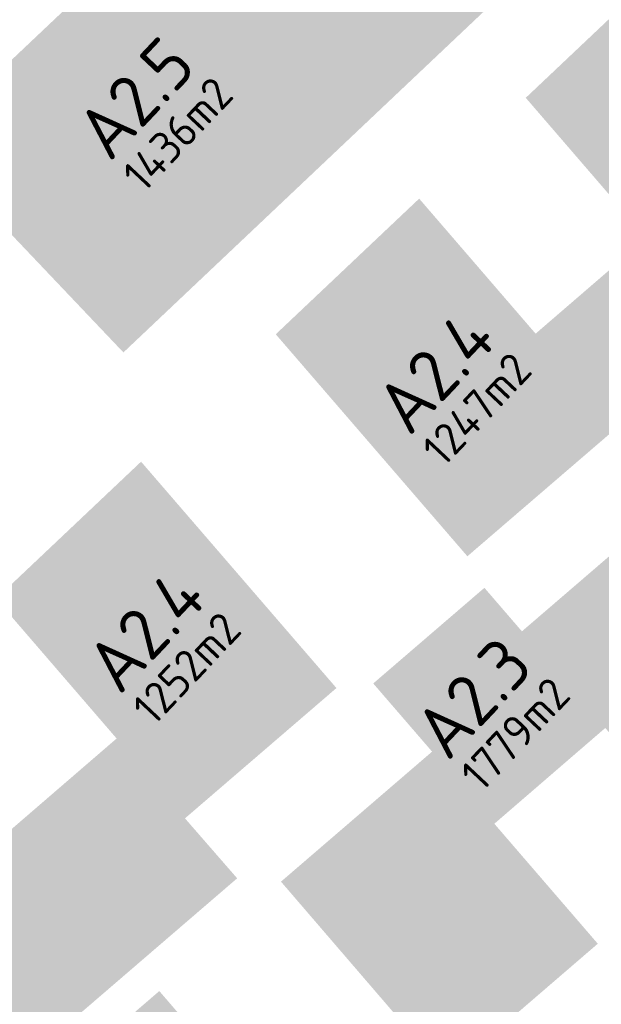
# Model space of a CAD drawing. Header units: metres. Extents: x 103182 to 107392, y 427230 to 428724.
# Tile 7 of 42: x 104302 to 104369, y 428072 to 428185. Entities that reach past the tile are written whole.
import ezdxf

# ---------------------------------------------------------------- set-up
doc = ezdxf.new("R2010")
doc.units = ezdxf.units.M
for name, color, linetype, lineweight in [('_BPD_uitgifte hatch noord', 50, 'Continuous', 0), ('_VOLKER WESSELS_uitgifte hatch noord', 61, 'Continuous', 0), ('N-GV-GW-TALUD_TEEN-G', 90, 'Continuous', 35), ('N-WE-GW-TALUD_KRUIN-G', 90, 'Continuous', 35)]:
    doc.layers.add(name, color=color, linetype=linetype, lineweight=lineweight)
doc.layers.add('_TRIVIRE_uitgfite hatch noord', color=7, linetype='Continuous', lineweight=0, true_color=0xe3bb5f)
for name, color, linetype, transparency in [('Uigifte VolkerWessels A2.4 noord', 7, 'Continuous', 0.5), ('Uitgifte BPD A2.3 noord', 7, 'Continuous', 0.5), ('Uitgifte BPD opp noord', 7, 'Continuous', 0.5), ('Uitgifte Trivire 2.5 noord', 7, 'Continuous', 0.5), ('Uitgifte Trivire opp noord', 7, 'Continuous', 0.5), ('Uitgifte VolkerWessels opp noord', 7, 'Continuous', 0.5)]:
    doc.layers.add(name, color=color, linetype=linetype, transparency=transparency)
doc.styles.add('NLCS-ISO-M500-T25', font='NLCS-ISO.ttf', dxfattribs={"height": 1.25})

# ---------------------------------------------------------------- blocks, each defined once
blk = doc.blocks.new('talud')
at = {"layer": 'N-GV-GW-TALUD_TEEN-G', "color": 251, "lineweight": 0, "ltscale": 10, "flags": 128}
for points in [[(104245.8610674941, 428144.9342458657, 0.003530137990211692), (104250.5096657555, 428149.7841355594, -1.635427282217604e-05), (104250.543659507, 428149.8220535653, 0.01936528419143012), (104274.5167576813, 428177.2582157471, -0.02645759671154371), (104306.4429060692, 428212.7675589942, -0.01065319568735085), (104320.487376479, 428225.8067118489), (104326.5709180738, 428231.2180981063, -0.404705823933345), (104327.932885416, 428231.1606947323), (104331.6438982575, 428227.2527852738, -0.4138857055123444), (104331.6088886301, 428225.868074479), (104320.2926863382, 428215.0979104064, 0.006486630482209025), (104312.0540002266, 428207.0649722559, 7.122414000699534e-05), (104311.963608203, 428206.9773912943, 0.02631000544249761), (104280.7410595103, 428172.2326997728, -0.03291466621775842), (104238.0622054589, 428125.9783938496, -0.007018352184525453), (104228.1773585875, 428116.8559783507, -0.02586213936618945), (104189.6607723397, 428085.7413760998, 0.00944029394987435), (104176.2949218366, 428075.6516596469)], [(104246.7214004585, 428144.0976891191, 0.003548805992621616), (104251.3796293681, 428148.9568437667, -2.270714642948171e-05), (104251.426753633, 428149.0094115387, 0.01935702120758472), (104275.4502889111, 428176.504213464, -0.02645227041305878), (104307.2848108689, 428211.9124049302, -0.01064785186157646), (104321.2849253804, 428224.9100983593), (104327.2093563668, 428230.1799537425), (104330.6224089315, 428226.5858135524), (104319.4661709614, 428215.9678945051, 0.006490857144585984), (104311.1998785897, 428207.9079032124, 0.002129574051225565), (104311.1214042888, 428207.8322532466, 0.02631552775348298), (104279.807556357, 428172.9867368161, -0.03291466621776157), (104237.2356956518, 428126.8483832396, -0.007018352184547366), (104227.375979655, 428117.749170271, -0.02586213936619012), (104188.9559525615, 428086.7125759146, 0.009167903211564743), (104175.935269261, 428076.8945510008)]]:
    blk.add_lwpolyline(points, format="xyb", dxfattribs=at)
at = {"layer": 'N-WE-GW-TALUD_KRUIN-G', "color": 251, "lineweight": 0, "ltscale": 0.2, "flags": 128}
blk.add_lwpolyline([(104251.9179934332, 428157.164167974, 0.015998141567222), (104271.4049869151, 428179.7715566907, -0.0264751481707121), (104303.6365575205, 428215.6180712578, -0.01067080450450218), (104317.8288801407, 428228.7954234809), (104326.0577009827, 428236.1483671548, -0.4047058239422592), (104328.8372261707, 428236.0312174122), (104336.6011684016, 428227.8553407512, -0.4138857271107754), (104336.5297200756, 428225.0294002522), (104323.0477375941, 428212.1979634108, 0.006505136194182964), (104314.8603634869, 428204.2144647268, 0.02640597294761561), (104283.852736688, 428169.7192429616, -0.03291466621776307), (104240.8172376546, 428123.0784287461, -0.007018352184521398), (104230.8486275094, 428113.8786771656, -0.02586213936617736), (104192.0101725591, 428082.5040440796, 0.00789467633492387), (104180.9072426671, 428074.1763325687), (104180.9071111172, 428074.1763459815)], format="xyb", dxfattribs=at)
at = {"layer": 'N-WE-GW-TALUD_KRUIN-G', "color": 251, "lineweight": 0, "ltscale": 10, "flags": 128}
blk.add_lwpolyline([(104246.2195395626, 428144.5856805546, 0.003538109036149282), (104250.8716569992, 428149.4388803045, -1.92352418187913e-05), (104250.9116127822, 428149.4834498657, 0.01936183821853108), (104274.905729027, 428176.9440481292, -0.02645538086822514), (104306.7936997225, 428212.4112448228, -0.01065097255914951), (104320.8196885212, 428225.4331228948), (104326.9032301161, 428230.8445091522, -0.404705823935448), (104327.5703161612, 428230.816393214), (104331.2813290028, 428226.9084837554, -0.4138857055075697), (104331.2641814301, 428226.23025806), (104319.9483049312, 428215.4604037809, 0.00648830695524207), (104311.7032049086, 428207.4212855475, 7.124105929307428e-05), (104311.6126898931, 428207.3335837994, 0.02631231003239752), (104280.3520998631, 428172.5468818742, -0.03291466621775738), (104237.7178263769, 428126.3408894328, -0.007018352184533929), (104227.8434506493, 428117.2281416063, -0.02586213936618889), (104189.3670974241, 428086.1460426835, 0.009326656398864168), (104176.1449747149, 428076.1695404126)], format="xyb", dxfattribs=at)

msp = doc.modelspace()

# ---------------------------------------------------------------- hatches: boundary and pattern name
at = {"layer": '_BPD_uitgifte hatch noord'}
h = msp.add_hatch(color=256, dxfattribs=at)
h.dxf.hatch_style = 1
edge = h.paths.add_edge_path()
edge.add_line((104392.1376782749, 428147.6806772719), (104378.4012099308, 428163.6223478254))
edge.add_line((104378.4012099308, 428163.6223478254), (104374.4140064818, 428160.1375883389))
edge.add_line((104374.4140064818, 428160.1375883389), (104360.47913681, 428176.2947751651))
edge.add_line((104360.47913681, 428176.2947751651), (104385.1736472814, 428199.6500016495))
edge.add_arc((105113.7162214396, 429019.9447253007), 1097.11335604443, 228.3902039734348, 230.7122431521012)
edge.add_line((104419.0070375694, 428170.8058286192), (104392.1376782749, 428147.6806772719))
h = msp.add_hatch(color=256, dxfattribs=at)
h.dxf.hatch_style = 1
h.paths.add_polyline_path([(104377.1573065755, 428129.5030448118), (104360.0382329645, 428114.7753834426), (104355.7116705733, 428119.7918444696), (104342.8910424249, 428108.7645664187), (104349.6765701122, 428100.9042216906), (104332.2522676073, 428085.9114923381), (104351.3359134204, 428063.7275111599), (104368.7872632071, 428078.7544043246), (104356.8580021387, 428092.5870303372), (104369.6507801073, 428103.6303495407), (104381.5937984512, 428089.78177122), (104398.6828415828, 428104.4966917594), (104377.1573696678, 428129.5029715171)])
at = {"layer": '_BPD_uitgifte hatch noord', "transparency": 33554687}
h = msp.add_hatch(color=256, dxfattribs=at)
h.dxf.hatch_style = 1
h.paths.add_polyline_path([(104310.3718265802, 428071.8186090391), (104285.5897218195, 428050.4977859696), (104259.4397242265, 428080.7351418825), (104287.1092746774, 428106.9040597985), (104300.4981716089, 428091.379899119), (104296.4827693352, 428087.9096599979)])
at = {"layer": '_BPD_uitgifte hatch noord'}
h = msp.add_hatch(color=256, dxfattribs=at)
h.dxf.hatch_style = 1
h.paths.add_polyline_path([(104337.041881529, 428051.4193004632), (104307.0941583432, 428025.6321125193), (104288.2062678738, 428047.4722623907), (104318.2224294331, 428073.2961089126), (104337.0418528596, 428051.4192757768)])
at = {"layer": '_TRIVIRE_uitgfite hatch noord', "transparency": 33554687}
h = msp.add_hatch(color=256, dxfattribs=at)
h.dxf.hatch_style = 1
h.paths.add_polyline_path([(104322.3909784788, 428200.7227356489), (104345.3237958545, 428176.482375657), (104314.0806484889, 428146.9336715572), (104291.1014908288, 428171.1302044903)])
at = {"layer": '_VOLKER WESSELS_uitgifte hatch noord'}
h = msp.add_hatch(color=256, dxfattribs=at)
h.dxf.hatch_style = 1
h.paths.add_polyline_path([(104377.2928482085, 428206.717615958, -0.007445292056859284), (104353.4045593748, 428229.0061104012), (104350.7355176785, 428232.0555832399), (104320.3014532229, 428202.9337910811), (104322.3909784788, 428200.7227356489), (104345.3237958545, 428176.482375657)])
h = msp.add_hatch(color=256, dxfattribs=at)
h.dxf.hatch_style = 1
h.paths.add_polyline_path([(104348.1877991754, 428164.6700468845), (104331.6496456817, 428149.0288248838), (104353.747445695, 428123.4283094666), (104371.0086745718, 428138.2784144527), (104375.3225534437, 428133.2087167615), (104392.137678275, 428147.6806772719), (104378.4012099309, 428163.6223478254), (104374.4140064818, 428160.1375883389), (104361.6162307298, 428149.1000643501)])
h = msp.add_hatch(color=256, dxfattribs=at)
h.dxf.hatch_style = 1
h.paths.add_polyline_path([(104338.6479225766, 428108.2352759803), (104316.1165152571, 428134.3381194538), (104299.4006126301, 428118.52878838), (104313.2959535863, 428102.4174158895), (104300.4981716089, 428091.379899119), (104296.4827693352, 428087.9096599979), (104310.3718265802, 428071.8186090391), (104327.2002814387, 428086.2966572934), (104321.1813568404, 428093.2084890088)])

# ---------------------------------------------------------------- block references
at = {"layer": 'N-WE-GW-TALUD_KRUIN-G'}
msp.add_blockref('talud', (0, 0), dxfattribs=at)

# ---------------------------------------------------------------- texts
at = {"layer": 'Uigifte VolkerWessels A2.4 noord', "char_height": 6, "attachment_point": 1, "rotation": 46.71043041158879, "style": 'NLCS-ISO-M500-T25'}
for insert in [(104342.6887644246, 428141.275637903), (104309.2801435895, 428111.4452050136)]:
    msp.add_mtext('A2.4', dxfattribs=dict(at, insert=insert))
at = {"layer": 'Uitgifte BPD A2.3 noord', "insert": (104347.1228177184, 428103.8082483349), "char_height": 6, "attachment_point": 1, "rotation": 46.71043041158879, "style": 'NLCS-ISO-M500-T25'}
msp.add_mtext('A2.3', dxfattribs=at)
at = {"layer": 'Uitgifte BPD opp noord', "insert": (104352.6810144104, 428098.6820691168), "char_height": 3.75, "attachment_point": 1, "rotation": 46.71043041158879, "style": 'NLCS-ISO-M500-T25'}
msp.add_mtext('1779m2', dxfattribs=at)
at = {"layer": 'Uitgifte Trivire 2.5 noord', "insert": (104308.1445643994, 428172.9184565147), "char_height": 6, "attachment_point": 1, "rotation": 46.71043041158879, "style": 'NLCS-ISO-M500-T25'}
msp.add_mtext('A2.5', dxfattribs=at)
at = {"layer": 'Uitgifte Trivire opp noord', "insert": (104313.7027610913, 428167.7922772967), "char_height": 3.75, "attachment_point": 1, "rotation": 46.71043041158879, "style": 'NLCS-ISO-M500-T25'}
msp.add_mtext('1436m2', dxfattribs=at)
at = {"layer": 'Uitgifte VolkerWessels opp noord', "char_height": 3.75, "attachment_point": 1, "rotation": 46.71043041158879, "style": 'NLCS-ISO-M500-T25'}
for s, insert in [('1247m2', (104348.2469611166, 428136.1494586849)), ('1252m2', (104314.8383402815, 428106.3190257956))]:
    msp.add_mtext(s, dxfattribs=dict(at, insert=insert))

doc.saveas('drawing.dxf')
